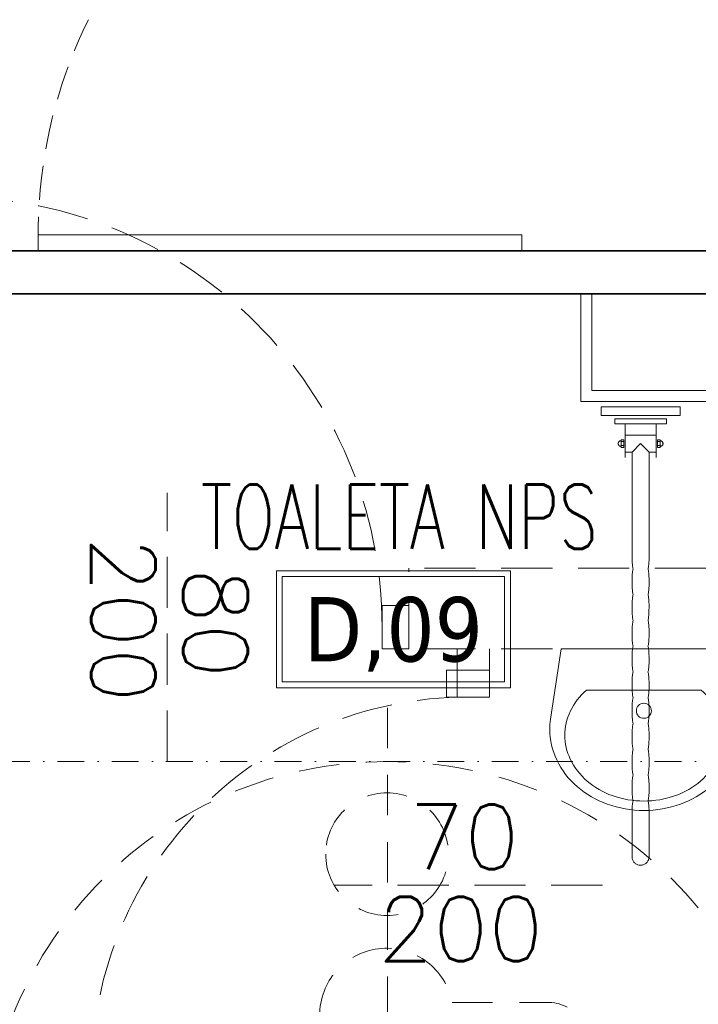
# Model space of a CAD drawing. Header units: millimetres. Extents: x 23192 to 177760, y -399809 to -79279.
# Tile 221 of 256: x 59126 to 59252, y -197951 to -197768. Entities that reach past the tile are written whole.
import ezdxf
from ezdxf.enums import TextEntityAlignment as Align

# ---------------------------------------------------------------- set-up
doc = ezdxf.new("R2010")
doc.units = ezdxf.units.MM
for name, pattern in [('216-500', [2.5, 1.5, -1]), ('HIDDEN', [9.525, 6.35, -3.175]), ('HIDDEN2', [4.7625, 3.175, -1.5875]), ('STRICHPUNKTX2', [2, 1, -0.5, 0, -0.5])]:
    doc.linetypes.add(name, pattern=pattern)
doc.layers.get('0').update_dxf_attribs({"lineweight": 0})
for name, color, linetype, lineweight in [('!! 0_Opis_pom', 9, 'Continuous', 13), ('!! 2  nowe sciany - remont', 2, 'Continuous', 35), ('!! 2 ZABUDOWA GK-MDF', 54, 'Continuous', 13), ('!! 2_Drzwi - nowe remont', 33, 'Continuous', 9), ('!! 2_wypos-sanitarne', 240, 'Continuous', 9), ('!! wymiary osi', 250, 'Continuous', 9)]:
    doc.layers.add(name, color=color, linetype=linetype, lineweight=lineweight)
doc.layers.add('!! 2_WYBURZENIA DO REMONTU', color=7, linetype='Continuous', lineweight=0, true_color=0x4d4d4d, plot=False)
doc.styles.add('ARCHETYP', font='romans.shx', dxfattribs={"height": 15})
doc.styles.add('ARIAL', font='tahoma.ttf')
doc.styles.add('TXT', font='simplex.shx')
doc.dimstyles.new('DIM50', dxfattribs={"dimscale": 5, "dimtxt": 2.5, "dimasz": 1.5, "dimexe": 0, "dimexo": 0, "dimgap": 0.5, "dimtad": 1, "dimdec": 4, "dimrnd": 0.5, "dimdsep": 46, "dimtxsty": 'TXT', "dimblk1": 'TICK1', "dimblk2": 'TICK1', "dimsah": 1, "dimcen": 0, "dimse1": 1, "dimse2": 1, "dimclrd": 1, "dimclre": 7, "dimclrt": 9, "dimadec": 0, "dimazin": 0, "dimtfac": 1, "dimtdec": 4, "dimtmove": 2, "dimatfit": 3, "dimldrblk": 'TICK1', "dimfxl": 1, "dimtolj": 1, "dimarcsym": 0})

# ---------------------------------------------------------------- blocks, each defined once
blk = doc.blocks.new('A$C578D6593')
for p, q in [((-26.36, 0), (-29.16, 18.76)), ((17.64, 0), (20.43, 18.76)), ((-19.63, 11), (10.9, 11)), ((-26.36, 0), (17.64, 0))]:
    blk.add_line(p, q)
blk.add_circle((-4.36, 16.5), 2)
for centre, radius, start, end in [((-4.36, 14), 29, 90, 109.6071), ((-4.36, 14), 29, 70.3929, 90), ((-5.67, 17.67), 25.11, 109.6071, 130.6955), ((-4.36, 15.5), 25, 90, 109.6071), ((-4.36, 15.5), 25, 70.3929, 90), ((-3.06, 17.67), 25.11, 49.3045, 70.3929), ((-7.68, 20), 22.03, 130.6955, 154.2825), ((-5.67, 19.17), 21.11, 109.6071, 130.6955), ((-3.06, 19.17), 21.11, 49.3045, 70.3929), ((-1.05, 20), 22.03, 25.7175, 49.3045), ((-7.68, 21.5), 18.03, 130.6955, 154.2825), ((-1.05, 21.5), 18.03, 25.7175, 49.3045), ((-10.79, 21.5), 18.58, 154.2825, 180), ((-10.79, 23), 14.58, 154.2825, 180), ((2.06, 23), 14.58, 0, 25.7175), ((2.06, 21.5), 18.58, 0, 25.7175), ((-10.79, 21.5), 18.58, 180, 188.4794), ((-10.79, 23), 14.58, 180, 205.7175), ((2.06, 23), 14.58, 334.2825, 0), ((2.06, 21.5), 18.58, 351.5206, 0), ((-7.68, 24.5), 18.03, 205.7175, 228.4823), ((-1.05, 24.5), 18.03, 311.5177, 334.2825)]:
    blk.add_arc(centre, radius, start, end)
blk = doc.blocks.new('5rtfgvb')
for p, q in [((131001.4, 14775.22), (131016.01, 14776.47)), ((131001.54, 14773.58), (131001.4, 14775.22)), ((131016.01, 14776.47), (131016.15, 14774.82)), ((131016.15, 14774.82), (131001.54, 14773.58)), ((131004.11, 14773.22), (131013.67, 14774.03)), ((131013.67, 14774.03), (131013.75, 14773.08)), ((131004.2, 14772.26), (131004.11, 14773.22)), ((131013.75, 14773.08), (131004.2, 14772.26)), ((131006.11, 14772.42), (131006.64, 14766.21)), ((131011.84, 14772.91), (131012.37, 14766.7)), ((131006.31, 14770.35), (131012.02, 14770.84)), ((131012.84, 14770.05), (131012.36, 14770.01)), ((131012.36, 14770.01), (131012.48, 14768.58)), ((131012.87, 14769.71), (131012.4, 14769.67)), ((131012.96, 14768.62), (131012.84, 14770.05)), ((131012.87, 14769.86), (131012.87, 14769.86)), ((131012.87, 14769.86), (131012.93, 14769.86)), ((131012.93, 14769.86), (131012.98, 14769.85)), ((131012.98, 14769.85), (131013.03, 14769.85)), ((131013.03, 14769.85), (131013.08, 14769.83)), ((131013.08, 14769.83), (131013.13, 14769.81)), ((131013.13, 14769.81), (131013.17, 14769.79)), ((131013.17, 14769.79), (131013.21, 14769.76)), ((131013.21, 14769.76), (131013.25, 14769.73)), ((131013.25, 14769.73), (131013.29, 14769.7)), ((131013.29, 14769.7), (131013.32, 14769.66)), ((131013.32, 14769.66), (131013.35, 14769.62)), ((131013.35, 14769.62), (131013.38, 14769.58)), ((131005.14, 14768.83), (131005.13, 14768.78)), ((131005.13, 14768.78), (131005.13, 14768.72)), ((131005.13, 14768.72), (131005.13, 14768.67)), ((131005.13, 14768.67), (131005.14, 14768.62)), ((131005.15, 14768.88), (131005.14, 14768.83)), ((131005.14, 14768.62), (131005.15, 14768.57)), ((131005.17, 14768.92), (131005.15, 14768.88)), ((131005.15, 14768.57), (131005.17, 14768.52)), ((131005.2, 14768.97), (131005.17, 14768.92)), ((131005.17, 14768.52), (131005.19, 14768.47)), ((131005.19, 14768.47), (131005.22, 14768.43)), ((131005.22, 14769.01), (131005.2, 14768.97)), ((131005.25, 14769.05), (131005.22, 14769.01)), ((131005.22, 14768.43), (131005.25, 14768.39)), ((131005.29, 14769.09), (131005.25, 14769.05)), ((131005.25, 14768.39), (131005.28, 14768.35)), ((131005.28, 14768.35), (131005.32, 14768.32)), ((131005.32, 14769.12), (131005.29, 14769.09)), ((131005.36, 14769.15), (131005.32, 14769.12)), ((131005.32, 14768.32), (131005.35, 14768.29)), ((131005.35, 14768.29), (131005.4, 14768.26)), ((131005.41, 14769.18), (131005.36, 14769.15)), ((131005.4, 14768.26), (131005.44, 14768.24)), ((131005.45, 14769.2), (131005.41, 14769.18)), ((131005.44, 14768.24), (131005.49, 14768.22)), ((131005.5, 14769.22), (131005.45, 14769.2)), ((131005.49, 14768.22), (131005.54, 14768.21)), ((131005.55, 14769.23), (131005.5, 14769.22)), ((131005.54, 14768.21), (131005.59, 14768.2)), ((131005.61, 14769.24), (131005.55, 14769.23)), ((131005.59, 14768.2), (131005.64, 14768.19)), ((131006.09, 14769.47), (131005.61, 14769.43)), ((131005.61, 14769.43), (131005.73, 14768)), ((131005.61, 14769.24), (131005.61, 14769.24)), ((131005.64, 14769.09), (131006.1, 14769.13)), ((131005.7, 14768.34), (131006.17, 14768.38)), ((131005.73, 14768), (131006.21, 14768.04)), ((131006.21, 14768.04), (131006.09, 14769.47)), ((131009.29, 14769.02), (131007.84, 14767.3)), ((131010.99, 14767.55), (131009.29, 14769.02)), ((131012.93, 14768.96), (131012.46, 14768.92)), ((131012.48, 14768.58), (131012.96, 14768.62)), ((131013.07, 14768.84), (131013.02, 14768.82)), ((131013.11, 14768.85), (131013.07, 14768.84)), ((131013.16, 14768.87), (131013.11, 14768.85)), ((131013.2, 14768.9), (131013.16, 14768.87)), ((131013.25, 14768.93), (131013.2, 14768.9)), ((131013.28, 14768.96), (131013.25, 14768.93)), ((131013.32, 14769), (131013.28, 14768.96)), ((131013.35, 14769.04), (131013.32, 14769)), ((131013.37, 14769.08), (131013.35, 14769.04)), ((131013.4, 14769.13), (131013.37, 14769.08)), ((131013.38, 14769.58), (131013.4, 14769.53)), ((131013.4, 14769.53), (131013.42, 14769.48)), ((131013.41, 14769.17), (131013.4, 14769.13)), ((131013.43, 14769.22), (131013.41, 14769.17)), ((131013.42, 14769.48), (131013.43, 14769.43)), ((131013.43, 14769.43), (131013.44, 14769.38)), ((131013.44, 14769.27), (131013.43, 14769.22)), ((131013.44, 14769.38), (131013.44, 14769.33)), ((131013.44, 14769.33), (131013.44, 14769.27)), ((131006.58, 14767.2), (131007.83, 14767.31)), ((131007.83, 14767.3), (131009.5, 14747.85)), ((131012.66, 14748.01), (131010.99, 14767.55)), ((131011.01, 14767.58), (131012.29, 14767.69)), ((131009.49, 14748.05), (131009.49, 14748.05)), ((131009.49, 14748.05), (131009.5, 14747.9)), ((131009.5, 14747.9), (131009.51, 14747.75)), ((131009.51, 14747.75), (131009.53, 14747.6)), ((131009.53, 14747.6), (131009.54, 14747.45)), ((131012.63, 14748.32), (131012.63, 14748.32)), ((131012.63, 14748.32), (131012.64, 14748.17)), ((131012.64, 14748.17), (131012.66, 14748.02)), ((131012.66, 14748.02), (131012.67, 14747.87)), ((131012.67, 14747.87), (131012.68, 14747.72)), ((131012.68, 14747.72), (131012.69, 14747.57)), ((131009.54, 14747.45), (131009.56, 14747.31)), ((131009.56, 14747.31), (131009.57, 14747.16)), ((131009.57, 14747.16), (131009.59, 14747.01)), ((131009.59, 14747.01), (131009.61, 14746.86)), ((131009.61, 14746.86), (131009.63, 14746.71)), ((131009.63, 14746.71), (131009.66, 14746.57)), ((131009.66, 14746.57), (131009.69, 14746.42)), ((131009.69, 14746.42), (131009.72, 14746.27)), ((131009.72, 14746.27), (131009.75, 14746.12)), ((131009.75, 14746.12), (131009.79, 14745.98)), ((131009.79, 14745.98), (131009.83, 14745.83)), ((131009.83, 14745.83), (131009.88, 14745.69)), ((131012.66, 14746.07), (131012.64, 14745.92)), ((131012.64, 14745.92), (131012.69, 14745.77)), ((131012.68, 14746.22), (131012.66, 14746.07)), ((131012.69, 14746.38), (131012.68, 14746.22)), ((131012.69, 14747.57), (131012.7, 14747.42)), ((131012.7, 14746.53), (131012.69, 14746.38)), ((131012.69, 14745.77), (131012.73, 14745.63)), ((131012.7, 14747.42), (131012.7, 14747.28)), ((131012.7, 14747.28), (131012.71, 14747.13)), ((131012.71, 14746.68), (131012.7, 14746.53)), ((131012.71, 14747.13), (131012.71, 14746.98)), ((131012.71, 14746.98), (131012.71, 14746.83)), ((131012.71, 14746.83), (131012.71, 14746.68)), ((131009.82, 14745.08), (131009.81, 14744.92)), ((131009.81, 14744.92), (131009.81, 14744.77)), ((131009.81, 14744.77), (131009.81, 14744.62)), ((131009.81, 14744.62), (131009.81, 14744.47)), ((131009.81, 14744.47), (131009.82, 14744.32)), ((131009.83, 14745.23), (131009.82, 14745.08)), ((131009.82, 14744.32), (131009.83, 14744.17)), ((131009.84, 14745.38), (131009.83, 14745.23)), ((131009.83, 14744.17), (131009.84, 14744.02)), ((131009.86, 14745.53), (131009.84, 14745.38)), ((131009.84, 14744.02), (131009.85, 14743.87)), ((131009.88, 14745.69), (131009.86, 14745.53)), ((131012.73, 14745.63), (131012.77, 14745.48)), ((131012.77, 14745.48), (131012.81, 14745.33)), ((131012.81, 14745.33), (131012.84, 14745.18)), ((131012.84, 14745.18), (131012.87, 14745.03)), ((131012.87, 14745.03), (131012.89, 14744.88)), ((131012.89, 14744.88), (131012.91, 14744.73)), ((131012.91, 14744.73), (131012.93, 14744.58)), ((131012.93, 14744.58), (131012.95, 14744.43)), ((131012.95, 14744.43), (131012.97, 14744.28)), ((131012.97, 14744.28), (131012.99, 14744.13)), ((131012.99, 14744.13), (131013, 14743.98)), ((131013, 14743.98), (131013.01, 14743.83)), ((131009.85, 14743.87), (131009.86, 14743.72)), ((131009.86, 14743.72), (131009.87, 14743.57)), ((131009.87, 14743.57), (131009.88, 14743.42)), ((131009.88, 14743.42), (131009.89, 14743.27)), ((131009.89, 14743.27), (131009.91, 14743.12)), ((131009.91, 14743.12), (131009.92, 14742.98)), ((131009.92, 14742.98), (131009.93, 14742.83)), ((131009.93, 14742.83), (131009.95, 14742.68)), ((131009.95, 14742.68), (131009.96, 14742.53)), ((131009.96, 14742.53), (131009.98, 14742.38)), ((131009.98, 14742.38), (131010, 14742.23)), ((131010, 14742.23), (131010.02, 14742.08)), ((131013.01, 14743.83), (131013.03, 14743.68)), ((131013.03, 14743.68), (131013.04, 14743.53)), ((131013.04, 14743.53), (131013.05, 14743.38)), ((131013.05, 14743.38), (131013.07, 14743.23)), ((131013.07, 14743.23), (131013.08, 14743.08)), ((131013.08, 14743.08), (131013.09, 14742.93)), ((131013.09, 14742.93), (131013.1, 14742.78)), ((131013.1, 14742.78), (131013.11, 14742.64)), ((131013.11, 14742.64), (131013.11, 14742.49)), ((131013.11, 14742.49), (131013.12, 14742.34)), ((131013.12, 14742.34), (131013.12, 14742.19)), ((131013.12, 14742.19), (131013.12, 14742.04)), ((131010.02, 14742.08), (131010.04, 14741.94)), ((131010.04, 14741.94), (131010.07, 14741.79)), ((131010.07, 14741.79), (131010.1, 14741.64)), ((131010.1, 14741.64), (131010.13, 14741.49)), ((131010.13, 14741.49), (131010.16, 14741.35)), ((131010.16, 14741.35), (131010.2, 14741.2)), ((131010.2, 14741.2), (131010.24, 14741.06)), ((131010.23, 14740.29), (131010.22, 14740.14)), ((131010.24, 14740.44), (131010.23, 14740.29)), ((131010.24, 14741.06), (131010.29, 14740.91)), ((131010.25, 14740.6), (131010.24, 14740.44)), ((131010.27, 14740.75), (131010.25, 14740.6)), ((131010.29, 14740.91), (131010.27, 14740.75)), ((131013.07, 14741.29), (131013.05, 14741.14)), ((131013.05, 14741.14), (131013.1, 14740.99)), ((131013.09, 14741.44), (131013.07, 14741.29)), ((131013.1, 14741.59), (131013.09, 14741.44)), ((131013.11, 14741.74), (131013.1, 14741.59)), ((131013.1, 14740.99), (131013.14, 14740.84)), ((131013.12, 14741.89), (131013.11, 14741.74)), ((131013.12, 14742.04), (131013.12, 14741.89)), ((131013.14, 14740.84), (131013.18, 14740.69)), ((131013.18, 14740.69), (131013.21, 14740.55)), ((131013.21, 14740.55), (131013.25, 14740.4)), ((131013.25, 14740.4), (131013.27, 14740.25)), ((131010.22, 14740.14), (131010.22, 14739.99)), ((131010.22, 14739.99), (131010.22, 14739.84)), ((131010.22, 14739.84), (131010.22, 14739.69)), ((131010.22, 14739.69), (131010.23, 14739.54)), ((131010.23, 14739.54), (131010.24, 14739.4)), ((131010.24, 14739.4), (131010.24, 14739.25)), ((131010.24, 14739.25), (131010.25, 14739.1)), ((131010.25, 14739.1), (131010.27, 14738.95)), ((131010.27, 14738.95), (131010.28, 14738.81)), ((131010.28, 14738.81), (131010.29, 14738.66)), ((131010.29, 14738.66), (131010.3, 14738.51)), ((131010.3, 14738.51), (131010.31, 14738.36)), ((131013.27, 14740.25), (131013.3, 14740.1)), ((131013.3, 14740.1), (131013.32, 14739.95)), ((131013.32, 14739.95), (131013.34, 14739.8)), ((131013.34, 14739.8), (131013.36, 14739.65)), ((131013.36, 14739.65), (131013.38, 14739.5)), ((131013.38, 14739.5), (131013.39, 14739.35)), ((131013.39, 14739.35), (131013.41, 14739.2)), ((131013.41, 14739.2), (131013.42, 14739.05)), ((131013.42, 14739.05), (131013.44, 14738.9)), ((131013.44, 14738.9), (131013.45, 14738.75)), ((131013.45, 14738.75), (131013.45, 14738.6)), ((131013.45, 14738.6), (131013.46, 14738.46)), ((131013.46, 14738.46), (131013.46, 14738.31)), ((131010.31, 14738.36), (131010.33, 14738.21)), ((131010.33, 14738.21), (131010.34, 14738.06)), ((131010.34, 14738.06), (131010.36, 14737.91)), ((131010.36, 14737.91), (131010.37, 14737.76)), ((131010.37, 14737.76), (131010.39, 14737.61)), ((131010.39, 14737.61), (131010.41, 14737.46)), ((131010.41, 14737.46), (131010.43, 14737.31)), ((131010.43, 14737.31), (131010.45, 14737.16)), ((131010.45, 14737.16), (131010.48, 14737.01)), ((131010.48, 14737.01), (131010.5, 14736.86)), ((131010.5, 14736.86), (131010.54, 14736.71)), ((131010.54, 14736.71), (131010.57, 14736.56)), ((131013.46, 14738.31), (131013.47, 14738.16)), ((131013.47, 14738.16), (131013.48, 14738.01)), ((131013.48, 14738.01), (131013.49, 14737.86)), ((131013.5, 14736.68), (131013.48, 14736.53)), ((131013.49, 14737.86), (131013.49, 14737.72)), ((131013.49, 14737.72), (131013.5, 14737.57)), ((131013.5, 14737.57), (131013.51, 14737.42)), ((131013.51, 14736.82), (131013.5, 14736.68)), ((131013.51, 14737.42), (131013.51, 14737.27)), ((131013.51, 14737.27), (131013.51, 14737.12)), ((131013.51, 14737.12), (131013.51, 14736.97)), ((131013.51, 14736.97), (131013.51, 14736.82)), ((131010.57, 14736.56), (131010.61, 14736.42)), ((131010.61, 14736.42), (131010.65, 14736.27)), ((131010.64, 14735.54), (131010.63, 14735.39)), ((131010.63, 14735.39), (131010.63, 14735.24)), ((131010.63, 14735.24), (131010.63, 14735.08)), ((131010.63, 14735.08), (131010.63, 14734.93)), ((131010.63, 14734.93), (131010.64, 14734.78)), ((131010.65, 14735.69), (131010.64, 14735.54)), ((131010.64, 14734.78), (131010.64, 14734.63)), ((131010.65, 14736.27), (131010.7, 14736.12)), ((131010.66, 14735.83), (131010.65, 14735.69)), ((131010.68, 14735.98), (131010.66, 14735.83)), ((131010.7, 14736.12), (131010.68, 14735.98)), ((131013.48, 14736.53), (131013.46, 14736.38)), ((131013.46, 14736.38), (131013.51, 14736.23)), ((131013.51, 14736.23), (131013.55, 14736.08)), ((131013.55, 14736.08), (131013.59, 14735.93)), ((131013.59, 14735.93), (131013.62, 14735.78)), ((131013.62, 14735.78), (131013.65, 14735.64)), ((131013.65, 14735.64), (131013.68, 14735.49)), ((131013.68, 14735.49), (131013.71, 14735.34)), ((131013.71, 14735.34), (131013.73, 14735.19)), ((131013.73, 14735.19), (131013.75, 14735.04)), ((131013.75, 14735.04), (131013.77, 14734.89)), ((131013.77, 14734.89), (131013.79, 14734.74)), ((131010.64, 14734.63), (131010.65, 14734.48)), ((131010.65, 14734.48), (131010.66, 14734.32)), ((131010.66, 14734.32), (131010.67, 14734.17)), ((131010.67, 14734.17), (131010.69, 14734.02)), ((131010.69, 14734.02), (131010.7, 14733.87)), ((131010.7, 14733.87), (131010.71, 14733.72)), ((131010.71, 14733.72), (131010.72, 14733.57)), ((131010.72, 14733.57), (131010.74, 14733.43)), ((131010.74, 14733.43), (131010.75, 14733.28)), ((131010.75, 14733.28), (131010.76, 14733.13)), ((131010.76, 14733.13), (131010.78, 14732.98)), ((131010.78, 14732.98), (131010.8, 14732.83)), ((131013.79, 14734.74), (131013.8, 14734.59)), ((131013.8, 14734.59), (131013.82, 14734.44)), ((131013.82, 14734.44), (131013.83, 14734.29)), ((131013.83, 14734.29), (131013.84, 14734.14)), ((131013.84, 14734.14), (131013.86, 14733.99)), ((131013.86, 14733.99), (131013.87, 14733.84)), ((131013.87, 14733.84), (131013.88, 14733.69)), ((131013.88, 14733.69), (131013.89, 14733.54)), ((131013.89, 14733.54), (131013.9, 14733.39)), ((131013.9, 14733.39), (131013.91, 14733.24)), ((131013.91, 14733.24), (131013.92, 14733.09)), ((131013.92, 14733.09), (131013.93, 14732.94)), ((131010.8, 14732.83), (131010.81, 14732.69)), ((131010.81, 14732.69), (131010.83, 14732.54)), ((131010.83, 14732.54), (131010.86, 14732.39)), ((131010.86, 14732.39), (131010.88, 14732.24)), ((131010.88, 14732.24), (131010.91, 14732.09)), ((131010.91, 14732.09), (131010.94, 14731.95)), ((131010.94, 14731.95), (131010.97, 14731.8)), ((131010.97, 14731.8), (131011.01, 14731.66)), ((131011.01, 14731.66), (131011.05, 14731.51)), ((131011.05, 14731.51), (131011.1, 14731.37)), ((131011.08, 14731.22), (131011.06, 14731.06)), ((131011.1, 14731.37), (131011.08, 14731.22)), ((131013.88, 14731.74), (131013.86, 14731.59)), ((131013.86, 14731.59), (131013.91, 14731.45)), ((131013.9, 14731.88), (131013.88, 14731.74)), ((131013.92, 14732.03), (131013.9, 14731.88)), ((131013.91, 14731.45), (131013.95, 14731.3)), ((131013.93, 14732.18), (131013.92, 14732.03)), ((131013.93, 14732.94), (131013.93, 14732.78)), ((131013.93, 14732.78), (131013.94, 14732.63)), ((131013.94, 14732.48), (131013.93, 14732.33)), ((131013.93, 14732.33), (131013.93, 14732.18)), ((131013.94, 14732.63), (131013.94, 14732.48)), ((131013.95, 14731.3), (131013.99, 14731.15)), ((131013.99, 14731.15), (131014.03, 14731)), ((131011.04, 14730.76), (131011.03, 14730.61)), ((131011.03, 14730.61), (131011.03, 14730.46)), ((131011.03, 14730.46), (131011.03, 14730.31)), ((131011.03, 14730.31), (131011.03, 14730.16)), ((131011.03, 14730.16), (131011.04, 14730)), ((131011.05, 14730.91), (131011.04, 14730.76)), ((131011.04, 14730), (131011.05, 14729.85)), ((131011.06, 14731.06), (131011.05, 14730.91)), ((131011.05, 14729.85), (131011.05, 14729.7)), ((131011.05, 14729.7), (131011.06, 14729.55)), ((131011.06, 14729.55), (131011.08, 14729.4)), ((131011.08, 14729.4), (131011.09, 14729.25)), ((131014.03, 14731), (131014.06, 14730.85)), ((131014.06, 14730.85), (131014.09, 14730.71)), ((131014.09, 14730.71), (131014.11, 14730.56)), ((131014.11, 14730.56), (131014.13, 14730.41)), ((131014.13, 14730.41), (131014.15, 14730.26)), ((131014.15, 14730.26), (131014.17, 14730.11)), ((131014.17, 14730.11), (131014.19, 14729.96)), ((131014.19, 14729.96), (131014.2, 14729.81)), ((131014.2, 14729.81), (131014.22, 14729.66)), ((131014.22, 14729.66), (131014.23, 14729.51)), ((131014.23, 14729.51), (131014.25, 14729.36)), ((131014.25, 14729.36), (131014.26, 14729.21)), ((131011.09, 14729.25), (131011.1, 14729.1)), ((131011.1, 14729.1), (131011.11, 14728.95)), ((131011.11, 14728.95), (131011.13, 14728.8)), ((131011.13, 14728.8), (131011.14, 14728.65)), ((131011.14, 14728.65), (131011.15, 14728.5)), ((131011.15, 14728.5), (131011.17, 14728.36)), ((131011.17, 14728.36), (131011.18, 14728.21)), ((131011.18, 14728.21), (131011.2, 14728.06)), ((131011.2, 14728.06), (131011.22, 14727.91)), ((131011.22, 14727.91), (131011.24, 14727.76)), ((131011.24, 14727.76), (131011.26, 14727.61)), ((131011.26, 14727.61), (131011.29, 14727.46)), ((131011.29, 14727.46), (131011.32, 14727.31)), ((131014.26, 14729.21), (131014.27, 14729.06)), ((131014.27, 14729.06), (131014.28, 14728.91)), ((131014.28, 14728.91), (131014.3, 14728.76)), ((131014.3, 14728.76), (131014.31, 14728.61)), ((131014.31, 14728.61), (131014.32, 14728.47)), ((131014.32, 14728.47), (131014.33, 14728.32)), ((131014.33, 14728.32), (131014.33, 14728.17)), ((131014.33, 14728.17), (131014.34, 14728.02)), ((131014.34, 14727.57), (131014.33, 14727.41)), ((131014.34, 14728.02), (131014.34, 14727.87)), ((131014.34, 14727.87), (131014.34, 14727.72)), ((131014.34, 14727.72), (131014.34, 14727.57)), ((131011.32, 14727.31), (131011.35, 14727.17)), ((131011.35, 14727.17), (131011.38, 14727.02)), ((131011.38, 14727.02), (131011.42, 14726.87)), ((131011.42, 14726.87), (131011.46, 14726.73)), ((131011.45, 14725.97), (131011.44, 14725.82)), ((131011.44, 14725.82), (131011.44, 14725.67)), ((131011.44, 14725.67), (131011.44, 14725.52)), ((131011.46, 14726.12), (131011.45, 14725.97)), ((131011.46, 14726.73), (131011.51, 14726.58)), ((131011.47, 14726.27), (131011.46, 14726.12)), ((131011.49, 14726.43), (131011.47, 14726.27)), ((131011.51, 14726.58), (131011.49, 14726.43)), ((131014.29, 14726.96), (131014.27, 14726.81)), ((131014.27, 14726.81), (131014.32, 14726.66)), ((131014.31, 14727.11), (131014.29, 14726.96)), ((131014.32, 14727.26), (131014.31, 14727.11)), ((131014.33, 14727.41), (131014.32, 14727.26)), ((131014.32, 14726.66), (131014.36, 14726.51)), ((131014.36, 14726.51), (131014.4, 14726.37)), ((131014.4, 14726.37), (131014.44, 14726.22)), ((131014.44, 14726.22), (131014.47, 14726.07)), ((131014.47, 14726.07), (131014.5, 14725.92)), ((131014.5, 14725.92), (131014.52, 14725.78)), ((131014.52, 14725.78), (131014.54, 14725.63)), ((131014.54, 14725.63), (131014.56, 14725.48)), ((131011.44, 14725.52), (131011.44, 14725.37)), ((131011.44, 14725.37), (131011.45, 14725.23)), ((131011.45, 14725.23), (131011.45, 14725.08)), ((131011.45, 14725.08), (131011.46, 14724.93)), ((131011.46, 14724.93), (131011.47, 14724.78)), ((131011.47, 14724.78), (131011.48, 14724.63)), ((131011.48, 14724.63), (131011.5, 14724.49)), ((131011.5, 14724.49), (131011.51, 14724.34)), ((131011.51, 14724.34), (131011.52, 14724.19)), ((131011.52, 14724.19), (131011.53, 14724.04)), ((131011.53, 14724.04), (131011.55, 14723.89)), ((131011.55, 14723.89), (131011.56, 14723.74)), ((131014.56, 14725.48), (131014.58, 14725.33)), ((131014.58, 14725.33), (131014.6, 14725.18)), ((131014.6, 14725.18), (131014.61, 14725.03)), ((131014.61, 14725.03), (131014.63, 14724.88)), ((131014.63, 14724.88), (131014.64, 14724.73)), ((131014.64, 14724.73), (131014.65, 14724.59)), ((131014.65, 14724.59), (131014.67, 14724.44)), ((131014.67, 14724.44), (131014.68, 14724.29)), ((131014.68, 14724.29), (131014.69, 14724.14)), ((131014.69, 14724.14), (131014.7, 14723.99)), ((131014.7, 14723.99), (131014.72, 14723.84)), ((131014.72, 14723.84), (131014.73, 14723.69)), ((131011.56, 14723.74), (131011.57, 14723.59)), ((131011.57, 14723.59), (131011.59, 14723.44)), ((131011.59, 14723.44), (131011.61, 14723.28)), ((131011.61, 14723.28), (131011.63, 14723.13)), ((131011.63, 14723.13), (131011.65, 14722.98)), ((131011.65, 14722.98), (131011.67, 14722.83)), ((131011.67, 14722.83), (131011.7, 14722.68)), ((131011.7, 14722.68), (131011.72, 14722.53)), ((131011.72, 14722.53), (131011.76, 14722.38)), ((131011.76, 14722.38), (131011.79, 14722.23)), ((131011.79, 14722.23), (131011.83, 14722.08)), ((131011.83, 14722.08), (131011.87, 14721.94)), ((131014.7, 14722.18), (131014.68, 14722.02)), ((131014.68, 14722.02), (131014.73, 14721.88)), ((131014.72, 14722.33), (131014.7, 14722.18)), ((131014.73, 14722.48), (131014.72, 14722.33)), ((131014.73, 14723.69), (131014.74, 14723.54)), ((131014.74, 14722.63), (131014.73, 14722.48)), ((131014.74, 14723.54), (131014.74, 14723.39)), ((131014.74, 14723.39), (131014.75, 14723.24)), ((131014.75, 14722.78), (131014.74, 14722.63)), ((131014.75, 14723.24), (131014.75, 14723.09)), ((131014.75, 14723.09), (131014.75, 14722.93)), ((131014.75, 14722.93), (131014.75, 14722.78)), ((131011.86, 14721.18), (131011.85, 14721.04)), ((131011.85, 14721.04), (131011.85, 14720.89)), ((131011.85, 14720.89), (131011.85, 14720.74)), ((131011.85, 14720.74), (131011.85, 14720.59)), ((131011.85, 14720.59), (131011.86, 14720.44)), ((131011.87, 14721.34), (131011.86, 14721.18)), ((131011.86, 14720.44), (131011.86, 14720.29)), ((131011.86, 14720.29), (131011.87, 14720.14)), ((131011.87, 14721.94), (131011.92, 14721.79)), ((131011.88, 14721.49), (131011.87, 14721.34)), ((131011.87, 14720.14), (131011.88, 14719.99)), ((131011.9, 14721.64), (131011.88, 14721.49)), ((131011.92, 14721.79), (131011.9, 14721.64)), ((131014.73, 14721.88), (131014.77, 14721.73)), ((131014.77, 14721.73), (131014.81, 14721.58)), ((131014.81, 14721.58), (131014.84, 14721.44)), ((131014.84, 14721.44), (131014.88, 14721.29)), ((131014.88, 14721.29), (131014.9, 14721.14)), ((131014.9, 14721.14), (131014.93, 14720.99)), ((131014.93, 14720.99), (131014.95, 14720.84)), ((131014.95, 14720.84), (131014.97, 14720.7)), ((131014.97, 14720.7), (131014.99, 14720.55)), ((131014.99, 14720.55), (131015.01, 14720.4)), ((131015.01, 14720.4), (131015.02, 14720.25)), ((131015.02, 14720.25), (131015.04, 14720.1)), ((131011.88, 14719.99), (131011.89, 14719.84)), ((131011.89, 14719.84), (131011.91, 14719.69)), ((131011.91, 14719.69), (131011.92, 14719.55)), ((131011.92, 14719.55), (131011.93, 14719.4)), ((131011.93, 14719.4), (131011.94, 14719.25)), ((131011.94, 14719.25), (131011.96, 14719.1)), ((131011.96, 14719.1), (131011.97, 14718.95)), ((131011.97, 14718.95), (131011.98, 14718.8)), ((131011.98, 14718.8), (131012, 14718.65)), ((131012, 14718.65), (131012.02, 14718.5)), ((131012.02, 14718.5), (131012.04, 14718.35)), ((131012.04, 14718.35), (131012.06, 14718.2)), ((131015.04, 14720.1), (131015.05, 14719.95)), ((131015.05, 14719.95), (131015.06, 14719.8)), ((131015.06, 14719.8), (131015.08, 14719.65)), ((131015.08, 14719.65), (131015.09, 14719.5)), ((131015.09, 14719.5), (131015.1, 14719.35)), ((131015.1, 14719.35), (131015.11, 14719.2)), ((131015.11, 14719.2), (131015.12, 14719.06)), ((131015.12, 14719.06), (131015.14, 14718.91)), ((131015.14, 14718.91), (131015.14, 14718.76)), ((131015.14, 14718.76), (131015.15, 14718.61)), ((131015.15, 14718.61), (131015.16, 14718.46)), ((131015.16, 14718.46), (131015.16, 14718.31)), ((131015.16, 14718.31), (131015.16, 14718.16)), ((131012.06, 14718.2), (131012.08, 14718.05)), ((131012.08, 14718.05), (131012.11, 14717.9)), ((131012.11, 14717.9), (131012.13, 14717.75)), ((131012.13, 14717.75), (131012.16, 14717.6)), ((131012.16, 14717.6), (131012.2, 14717.46)), ((131012.2, 14717.46), (131012.24, 14717.31)), ((131012.24, 14717.31), (131012.28, 14717.16)), ((131012.28, 14716.56), (131012.27, 14716.41)), ((131012.28, 14717.16), (131012.33, 14717.01)), ((131012.29, 14716.71), (131012.28, 14716.56)), ((131012.31, 14716.86), (131012.29, 14716.71)), ((131012.33, 14717.01), (131012.31, 14716.86)), ((131015.11, 14717.41), (131015.09, 14717.25)), ((131015.09, 14717.25), (131015.14, 14717.11)), ((131015.13, 14717.56), (131015.11, 14717.41)), ((131015.14, 14717.71), (131015.13, 14717.56)), ((131015.15, 14717.86), (131015.14, 14717.71)), ((131015.14, 14717.11), (131015.18, 14716.96)), ((131015.16, 14718.01), (131015.15, 14717.86)), ((131015.16, 14718.16), (131015.16, 14718.01)), ((131015.18, 14716.96), (131015.22, 14716.82)), ((131015.22, 14716.82), (131015.25, 14716.67)), ((131015.25, 14716.67), (131015.28, 14716.53)), ((131015.28, 14716.53), (131015.31, 14716.38)), ((131012.27, 14716.41), (131012.26, 14716.26)), ((131012.26, 14716.26), (131012.26, 14716.11)), ((131012.26, 14716.11), (131012.26, 14715.96)), ((131012.26, 14715.96), (131012.26, 14715.81)), ((131012.26, 14715.81), (131012.27, 14715.66)), ((131012.27, 14715.66), (131012.27, 14715.51)), ((131012.27, 14715.51), (131012.28, 14715.36)), ((131012.28, 14715.36), (131012.29, 14715.21)), ((131012.29, 14715.21), (131012.3, 14715.06)), ((131012.3, 14715.06), (131012.31, 14714.91)), ((131012.31, 14714.91), (131012.33, 14714.76)), ((131012.33, 14714.76), (131012.34, 14714.61)), ((131015.31, 14716.38), (131015.34, 14716.23)), ((131015.34, 14716.23), (131015.36, 14716.08)), ((131015.36, 14716.08), (131015.38, 14715.93)), ((131015.38, 14715.93), (131015.4, 14715.78)), ((131015.4, 14715.78), (131015.42, 14715.63)), ((131015.42, 14715.63), (131015.43, 14715.48)), ((131015.43, 14715.48), (131015.45, 14715.33)), ((131015.45, 14715.33), (131015.46, 14715.18)), ((131015.46, 14715.18), (131015.47, 14715.03)), ((131015.47, 14715.03), (131015.48, 14714.88)), ((131015.48, 14714.88), (131015.5, 14714.73)), ((131015.5, 14714.73), (131015.51, 14714.59)), ((131012.34, 14714.61), (131012.35, 14714.46)), ((131012.35, 14714.46), (131012.37, 14714.32)), ((131012.37, 14714.32), (131012.38, 14714.17)), ((131012.38, 14714.17), (131012.39, 14714.02)), ((131012.39, 14714.02), (131012.41, 14713.87)), ((131012.41, 14713.87), (131012.43, 14713.72)), ((131012.43, 14713.72), (131012.44, 14713.57)), ((131012.44, 14713.57), (131012.46, 14713.42)), ((131012.46, 14713.42), (131012.49, 14713.28)), ((131012.49, 14713.28), (131012.51, 14713.13)), ((131012.51, 14713.13), (131012.54, 14712.98)), ((131012.54, 14712.98), (131012.57, 14712.83)), ((131012.57, 14712.83), (131012.61, 14712.69)), ((131015.51, 14714.59), (131015.52, 14714.44)), ((131015.52, 14714.44), (131015.53, 14714.29)), ((131015.53, 14714.29), (131015.54, 14714.14)), ((131015.54, 14714.14), (131015.55, 14713.99)), ((131015.55, 14712.94), (131015.54, 14712.79)), ((131015.55, 14713.99), (131015.56, 14713.84)), ((131015.56, 14713.1), (131015.55, 14712.94)), ((131015.56, 14713.84), (131015.56, 14713.69)), ((131015.56, 14713.69), (131015.57, 14713.54)), ((131015.57, 14713.39), (131015.56, 14713.25)), ((131015.56, 14713.25), (131015.56, 14713.1)), ((131015.57, 14713.54), (131015.57, 14713.39)), ((131012.61, 14712.69), (131012.65, 14712.54)), ((131012.65, 14712.54), (131012.69, 14712.4)), ((131012.68, 14711.79), (131012.67, 14711.64)), ((131012.67, 14711.64), (131012.67, 14711.49)), ((131012.67, 14711.49), (131012.67, 14711.34)), ((131012.67, 14711.34), (131012.67, 14711.19)), ((131012.67, 14711.19), (131012.67, 14711.04)), ((131012.67, 14711.04), (131012.67, 14710.89)), ((131012.7, 14711.95), (131012.68, 14711.79)), ((131012.69, 14712.4), (131012.73, 14712.25)), ((131012.71, 14712.1), (131012.7, 14711.95)), ((131012.73, 14712.25), (131012.71, 14712.1)), ((131015.52, 14712.64), (131015.5, 14712.49)), ((131015.5, 14712.49), (131015.54, 14712.35)), ((131015.54, 14712.79), (131015.52, 14712.64)), ((131015.54, 14712.35), (131015.59, 14712.2)), ((131015.59, 14712.2), (131015.62, 14712.05)), ((131015.62, 14712.05), (131015.66, 14711.9)), ((131015.66, 14711.9), (131015.69, 14711.75)), ((131015.69, 14711.75), (131015.72, 14711.61)), ((131015.72, 14711.61), (131015.74, 14711.46)), ((131015.74, 14711.46), (131015.77, 14711.31)), ((131015.77, 14711.31), (131015.79, 14711.16)), ((131015.79, 14711.16), (131015.81, 14711.01)), ((131015.81, 14711.01), (131015.82, 14710.86)), ((131012.67, 14710.89), (131012.68, 14710.74)), ((131012.68, 14710.74), (131012.69, 14710.59)), ((131012.69, 14710.59), (131012.7, 14710.44)), ((131012.7, 14710.44), (131012.71, 14710.29)), ((131012.71, 14710.29), (131012.72, 14710.14)), ((131012.72, 14710.14), (131012.74, 14709.99)), ((131012.74, 14709.99), (131012.75, 14709.84)), ((131012.75, 14709.84), (131012.76, 14709.69)), ((131012.76, 14709.69), (131012.77, 14709.55)), ((131012.77, 14709.55), (131012.79, 14709.4)), ((131012.79, 14709.4), (131012.8, 14709.25)), ((131012.8, 14709.25), (131012.82, 14709.1)), ((131015.82, 14710.86), (131015.84, 14710.71)), ((131015.84, 14710.71), (131015.85, 14710.56)), ((131015.85, 14710.56), (131015.87, 14710.41)), ((131015.87, 14710.41), (131015.88, 14710.26)), ((131015.88, 14710.26), (131015.89, 14710.11)), ((131015.89, 14710.11), (131015.91, 14709.96)), ((131015.91, 14709.96), (131015.92, 14709.81)), ((131015.92, 14709.81), (131015.93, 14709.66)), ((131015.93, 14709.66), (131015.94, 14709.51)), ((131015.94, 14709.51), (131015.95, 14709.36)), ((131015.95, 14709.36), (131015.96, 14709.21)), ((131015.96, 14709.21), (131015.97, 14709.06)), ((131012.82, 14709.1), (131012.83, 14708.95)), ((131012.83, 14708.95), (131012.85, 14708.8)), ((131012.85, 14708.8), (131012.87, 14708.65)), ((131012.87, 14708.65), (131012.9, 14708.5)), ((131012.9, 14708.5), (131012.92, 14708.36)), ((131012.92, 14708.36), (131012.95, 14708.21)), ((131012.95, 14708.21), (131012.98, 14708.06)), ((131012.98, 14708.06), (131013.02, 14707.91)), ((131013.02, 14707.91), (131013.05, 14707.76)), ((131013.05, 14707.76), (131013.1, 14707.62)), ((131013.1, 14707.62), (131013.14, 14707.47)), ((131013.12, 14707.32), (131013.11, 14707.17)), ((131013.14, 14707.47), (131013.12, 14707.32)), ((131015.93, 14707.85), (131015.91, 14707.7)), ((131015.91, 14707.7), (131015.95, 14707.56)), ((131015.94, 14708), (131015.93, 14707.85)), ((131015.96, 14708.16), (131015.94, 14708)), ((131015.95, 14707.56), (131016, 14707.41)), ((131015.97, 14708.31), (131015.96, 14708.16)), ((131015.97, 14709.06), (131015.97, 14708.91)), ((131015.97, 14708.91), (131015.97, 14708.76)), ((131015.97, 14708.76), (131015.98, 14708.61)), ((131015.98, 14708.61), (131015.97, 14708.46)), ((131015.97, 14708.46), (131015.97, 14708.31)), ((131016, 14707.41), (131016.03, 14707.27)), ((131013.08, 14706.71), (131013.07, 14706.56)), ((131013.07, 14706.56), (131013.07, 14706.41)), ((131013.07, 14706.41), (131013.08, 14706.26)), ((131013.09, 14707.02), (131013.08, 14706.87)), ((131013.08, 14706.87), (131013.08, 14706.71)), ((131013.08, 14706.26), (131013.08, 14706.11)), ((131013.08, 14706.11), (131013.09, 14705.96)), ((131013.11, 14707.17), (131013.09, 14707.02)), ((131013.09, 14705.96), (131013.1, 14705.81)), ((131013.1, 14705.81), (131013.11, 14705.66)), ((131013.11, 14705.66), (131013.12, 14705.52)), ((131013.12, 14705.52), (131013.13, 14705.37)), ((131016.03, 14707.27), (131016.07, 14707.12)), ((131016.07, 14707.12), (131016.1, 14706.97)), ((131016.1, 14706.97), (131016.13, 14706.83)), ((131016.13, 14706.83), (131016.15, 14706.68)), ((131016.15, 14706.68), (131016.18, 14706.53)), ((131016.18, 14706.53), (131016.2, 14706.38)), ((131016.2, 14706.38), (131016.22, 14706.23)), ((131016.22, 14706.23), (131016.23, 14706.08)), ((131016.23, 14706.08), (131016.25, 14705.93)), ((131016.25, 14705.93), (131016.26, 14705.78)), ((131016.26, 14705.78), (131016.28, 14705.63)), ((131016.28, 14705.63), (131016.29, 14705.48)), ((131016.29, 14705.48), (131016.3, 14705.34)), ((131013.13, 14705.37), (131013.14, 14705.22)), ((131013.14, 14705.22), (131013.16, 14705.07)), ((131013.16, 14705.07), (131013.17, 14704.92)), ((131013.17, 14704.92), (131013.18, 14704.77)), ((131013.18, 14704.77), (131013.2, 14704.62)), ((131013.2, 14704.62), (131013.21, 14704.47)), ((131013.21, 14704.47), (131013.23, 14704.32)), ((131013.23, 14704.32), (131013.24, 14704.18)), ((131013.24, 14704.18), (131013.26, 14704.03)), ((131013.26, 14704.03), (131013.28, 14703.88)), ((131013.28, 14703.88), (131013.3, 14703.73)), ((131013.3, 14703.73), (131013.33, 14703.58)), ((131016.3, 14705.34), (131016.31, 14705.19)), ((131016.31, 14705.19), (131016.33, 14705.04)), ((131016.33, 14705.04), (131016.34, 14704.89)), ((131016.34, 14704.89), (131016.35, 14704.74)), ((131016.35, 14704.74), (131016.36, 14704.59)), ((131016.36, 14704.59), (131016.37, 14704.44)), ((131016.37, 14704.44), (131016.38, 14704.29)), ((131016.38, 14703.69), (131016.37, 14703.54)), ((131016.38, 14704.29), (131016.38, 14704.14)), ((131016.38, 14704.14), (131016.38, 14703.99)), ((131016.38, 14703.99), (131016.38, 14703.84)), ((131016.38, 14703.84), (131016.38, 14703.69)), ((131013.33, 14703.58), (131013.36, 14703.44)), ((131013.36, 14703.44), (131013.39, 14703.29)), ((131013.39, 14703.29), (131013.42, 14703.14)), ((131013.42, 14703.14), (131013.46, 14702.99)), ((131013.46, 14702.99), (131013.51, 14702.85)), ((131013.49, 14701.94), (131013.48, 14701.79)), ((131013.5, 14702.25), (131013.49, 14702.09)), ((131013.49, 14702.09), (131013.49, 14701.94)), ((131013.51, 14702.4), (131013.5, 14702.25)), ((131013.51, 14702.85), (131013.55, 14702.7)), ((131013.53, 14702.55), (131013.51, 14702.4)), ((131013.55, 14702.7), (131013.53, 14702.55)), ((131016.34, 14703.09), (131016.31, 14702.94)), ((131016.31, 14702.94), (131016.36, 14702.79)), ((131016.35, 14703.24), (131016.34, 14703.09)), ((131016.37, 14703.39), (131016.35, 14703.24)), ((131016.36, 14702.79), (131016.4, 14702.64)), ((131016.37, 14703.54), (131016.37, 14703.39)), ((131016.4, 14702.64), (131016.44, 14702.49)), ((131016.44, 14702.49), (131016.48, 14702.35)), ((131016.48, 14702.35), (131016.51, 14702.2)), ((131016.51, 14702.2), (131016.54, 14702.05)), ((131016.54, 14702.05), (131016.56, 14701.9)), ((131016.56, 14701.9), (131016.58, 14701.75)), ((131013.48, 14701.79), (131013.48, 14701.64)), ((131013.48, 14701.64), (131013.49, 14701.49)), ((131013.49, 14701.49), (131013.49, 14701.34)), ((131013.49, 14701.34), (131013.5, 14701.19)), ((131013.5, 14701.19), (131013.51, 14701.04)), ((131013.51, 14701.04), (131013.52, 14700.89)), ((131013.52, 14700.89), (131013.53, 14700.74)), ((131013.53, 14700.74), (131013.54, 14700.59)), ((131013.54, 14700.59), (131013.55, 14700.44)), ((131014.27, 14692.13), (131013.55, 14700.41)), ((131016.58, 14701.75), (131016.61, 14701.6)), ((131016.61, 14701.6), (131016.62, 14701.45)), ((131016.62, 14701.45), (131016.64, 14701.3)), ((131016.64, 14701.3), (131016.66, 14701.15)), ((131016.66, 14701.15), (131016.67, 14701)), ((131016.67, 14701), (131016.69, 14700.84)), ((131016.69, 14700.84), (131016.7, 14700.69)), ((131016.7, 14700.7), (131017.39, 14692.56)), ((131014.31, 14691.98), (131014.27, 14692.13)), ((131014.35, 14691.83), (131014.31, 14691.98)), ((131014.42, 14691.7), (131014.35, 14691.83)), ((131014.49, 14691.57), (131014.42, 14691.7)), ((131014.58, 14691.44), (131014.49, 14691.57)), ((131014.67, 14691.33), (131014.58, 14691.44)), ((131014.78, 14691.23), (131014.67, 14691.33)), ((131014.9, 14691.14), (131014.78, 14691.23)), ((131015.02, 14691.06), (131014.9, 14691.14)), ((131015.15, 14691), (131015.02, 14691.06)), ((131015.29, 14690.94), (131015.15, 14691)), ((131015.44, 14690.9), (131015.29, 14690.94)), ((131015.6, 14690.88), (131015.44, 14690.9)), ((131015.75, 14690.87), (131015.6, 14690.88)), ((131015.92, 14690.87), (131015.75, 14690.87)), ((131016.08, 14690.89), (131015.92, 14690.87)), ((131016.24, 14690.92), (131016.08, 14690.89)), ((131016.39, 14690.97), (131016.24, 14690.92)), ((131016.53, 14691.04), (131016.39, 14690.97)), ((131016.67, 14691.11), (131016.53, 14691.04)), ((131016.79, 14691.2), (131016.67, 14691.11)), ((131016.91, 14691.3), (131016.79, 14691.2)), ((131017.02, 14691.4), (131016.91, 14691.3)), ((131017.11, 14691.52), (131017.02, 14691.4)), ((131017.19, 14691.65), (131017.11, 14691.52)), ((131017.26, 14691.78), (131017.19, 14691.65)), ((131017.32, 14691.93), (131017.26, 14691.78)), ((131017.36, 14692.08), (131017.32, 14691.93)), ((131017.39, 14692.23), (131017.36, 14692.08)), ((131017.39, 14692.56), (131017.39, 14692.56)), ((131017.39, 14692.56), (131017.4, 14692.39)), ((131017.4, 14692.39), (131017.39, 14692.23))]:
    blk.add_line(p, q)
blk = doc.blocks.new('gvb')
at = {"linetype": 'STRICHPUNKTX2', "ltscale": 5}
for p, q in [((130664.97, 14667.75), (130664.97, 14497.75)), ((130814.97, 14667.75), (130814.97, 14497.75)), ((130654.97, 14657.75), (130824.97, 14657.75)), ((130654.97, 14507.75), (130824.97, 14507.75))]:
    blk.add_line(p, q, dxfattribs=at)
at = {"linetype": '216-500', "ltscale": 5}
for p, q in [((130739.97, 14667.75), (130739.97, 14497.75)), ((130654.97, 14582.75), (130824.97, 14582.75)), ((130705.62, 14537.29), (130705.62, 14578.9))]:
    blk.add_line(p, q, dxfattribs=at)
for points in [[(130727.92, 14612.92), (130709.37, 14612.92)], [(130727.92, 14578.9), (130752.56, 14578.9), (130752.56, 14611.05)], [(130701.49, 14604.79), (130701.49, 14603.03), (130727.92, 14603.03)], [(130727.92, 14603.03), (130727.92, 14588.79)], [(130727.92, 14588.79), (130701.75, 14588.8)], [(130727.92, 14588.79), (130713.68, 14588.79)], [(130705.62, 14578.9), (130737.03, 14578.9)]]:
    blk.add_lwpolyline(points, dxfattribs=at)
blk.add_lwpolyline([(130701.75, 14588.8, 0.400619), (130695.72, 14582.06), (130695.72, 14529.31)], format="xyb", dxfattribs=at)
at = {"linetype": '216-500', "ltscale": 2}
blk.add_lwpolyline([(130713.68, 14588.79), (130713.68, 14588.79)], dxfattribs=at)
at = {"linetype": '216-500', "ltscale": 5}
for centre, radius in [((130739.97, 14582.75), 75), ((130740.04, 14640.53), 11.41), ((130753.4, 14560.11), 30.82), ((130753.4, 14560.11), 29.13)]:
    blk.add_circle(centre, radius, dxfattribs=at)
for centre, radius, start, end in [((130740.13, 14610.57), 12.44, 2.2135, 169.0878), ((130696.81, 14538.09), 8.85, 262.981, 5.2099)]:
    blk.add_arc(centre, radius, start, end, dxfattribs=at)
at = {"linetype": '216-500', "ltscale": 2}
blk.add_arc((130710.53, 14603.91), 9.09, 97.3287, 185.5564, dxfattribs=at)
blk = doc.blocks.new('drzwi giszet')
blk.add_lwpolyline([(68617.39, -194499.27), (68617.39, -194409.27), (68620.39, -194409.27), (68620.39, -194499.27)], close=True)
blk.add_lwpolyline([(68572.43, -194476.09), (68572.43, -194526.09)])
at = {"linetype": 'HIDDEN'}
blk.add_arc((68617.39, -194499.27), 90, 88.0898, 180, dxfattribs=at)
blk = doc.blocks.new('TICK1')
at = {"color": 0}
for p, q in [((0, -1.4), (0, 1.4)), ((0, 0), (-1, 0))]:
    blk.add_line(p, q, dxfattribs=at)
at = {"color": 2}
blk.add_line((-1, -1), (1, 1), dxfattribs=at)
blk = doc.blocks.new('*D3008')
at = {"layer": '!! wymiary osi', "color": 1, "lineweight": -2, "transparency": 16777216}
blk.add_line((59068.66, -197520.63), (59068.66, -197803.63), dxfattribs=at)
at = {"layer": 'DEFPOINTS', "color": 0, "transparency": 16777216}
for p in [(59339.57, -197513.13), (59068.66, -197811.13), (59339.57, -197811.13)]:
    blk.add_point(p, dxfattribs=at)
at = {"layer": '!! wymiary osi', "color": 1, "lineweight": -2, "transparency": 16777216, "xscale": 7.5, "yscale": 7.5, "zscale": 7.5}
for p, rotation in [((59068.66, -197513.13), 90), ((59068.66, -197811.13), 270)]:
    blk.add_blockref('TICK1', p, dxfattribs=dict(at, rotation=rotation))
at = {"layer": '!! wymiary osi', "color": 9, "transparency": 16777216, "insert": (59059.91, -197662.13), "char_height": 12.5, "attachment_point": 5, "rotation": 90, "style": 'TXT'}
blk.add_mtext('\\A1;298', dxfattribs=at)
blk = doc.blocks.new('*D3009')
at = {"layer": '!! wymiary osi', "color": 1, "lineweight": -2, "transparency": 16777216}
blk.add_line((59068.66, -197818.63), (59068.66, -198048.63), dxfattribs=at)
at = {"layer": 'DEFPOINTS', "color": 0, "transparency": 16777216}
for p in [(59339.57, -197811.13), (59068.66, -198056.13), (59111.57, -198056.13)]:
    blk.add_point(p, dxfattribs=at)
at = {"layer": '!! wymiary osi', "color": 1, "lineweight": -2, "transparency": 16777216, "xscale": 7.5, "yscale": 7.5, "zscale": 7.5}
for p, rotation in [((59068.66, -197811.13), 90), ((59068.66, -198056.13), 270)]:
    blk.add_blockref('TICK1', p, dxfattribs=dict(at, rotation=rotation))
at = {"layer": '!! wymiary osi', "color": 9, "transparency": 16777216, "insert": (59059.91, -197899.65), "char_height": 12.5, "attachment_point": 5, "rotation": 90, "style": 'TXT'}
blk.add_mtext('\\A1;245', dxfattribs=at)

msp = doc.modelspace()

# ---------------------------------------------------------------- linework, layer by layer
at = {"layer": '!! 0_Opis_pom', "ltscale": 0.7}
for points in [[(59173.91196, -197892.39243), (59217.43196, -197892.39243), (59217.43196, -197870.63243), (59173.91196, -197870.63243)], [(59174.99996, -197891.30443), (59216.34396, -197891.30443), (59216.34396, -197871.72043), (59174.99996, -197871.72043)]]:
    msp.add_lwpolyline(points, close=True, dxfattribs=at)
at = {"layer": '!! 2  nowe sciany - remont'}
for points in [[(59339.56735, -197811.12815), (59111.56735, -197811.12813)], [(59339.56735, -197819.12815), (59119.56735, -197819.12815)]]:
    msp.add_lwpolyline(points, dxfattribs=at)
at = {"layer": '!! 2 ZABUDOWA GK-MDF'}
for points in [[(59339.56735, -197839.12815), (59230.56735, -197839.12815), (59230.56735, -197819.12815)], [(59339.56735, -197837.12815), (59232.56735, -197837.12815), (59232.56735, -197819.12815)]]:
    msp.add_lwpolyline(points, dxfattribs=at)
at = {"layer": '!! 2_WYBURZENIA DO REMONTU', "linetype": 'HIDDEN2', "ltscale": 3}
for points in [[(59153.56735, -197906.12813), (59153.56735, -197856.12813)], [(59339.56735, -197870.12813), (59198.56735, -197870.12813)], [(59198.56735, -197885.12813), (59198.56735, -197870.12813)], [(59339.56735, -197885.12813), (59198.56735, -197885.12813)], [(59207.56735, -197894.12813), (59207.56735, -197885.12813)], [(59213.56735, -197894.12813), (59213.56735, -197885.12813)], [(59213.56735, -197894.12813), (59207.56735, -197894.12813)], [(59234.56735, -197929.12813), (59184.56735, -197929.12813)], [(59234.56735, -197929.12813), (59184.56735, -197929.12813)]]:
    msp.add_lwpolyline(points, dxfattribs=at)
for points in [[(59193.56735, -197885.12813), (59198.56735, -197885.12813), (59198.56735, -197877.12813), (59193.56735, -197877.12813)], [(59213.56735, -197894.12813), (59213.56735, -197889.12813), (59205.56735, -197889.12813), (59205.56735, -197894.12813)]]:
    msp.add_lwpolyline(points, close=True, dxfattribs=at)
for centre, radius, start, end in [((59113.56735, -197881.12813), 80, 0, 90), ((59209.56735, -197964.12813), 70, 90, 180)]:
    msp.add_arc(centre, radius, start, end, dxfattribs=at)

# ---------------------------------------------------------------- block references
at = {"layer": '!! 2_Drzwi - nowe remont', "xscale": -1, "rotation": 90}
msp.add_blockref('drzwi giszet', (-135279.69813, -129190.73849), dxfattribs=at)
at = {"layer": '!! 2_WYBURZENIA DO REMONTU', "linetype": 'HIDDEN2', "ltscale": 3, "xscale": 0.7, "yscale": 0.7, "zscale": 0.7, "rotation": 180}
msp.add_blockref('A$C578D6593', (59239.2176, -197885.12813), dxfattribs=at)
at = {"layer": '!! 2_wypos-sanitarne', "rotation": 355.1187031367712}
msp.add_blockref('5rtfgvb', (-72549.18702, -201414.63321), dxfattribs=at)
at = {"layer": '!! 2_wypos-sanitarne', "xscale": -1}
msp.add_blockref('gvb', (189934.53592, -212563.87298), dxfattribs=at)

# ---------------------------------------------------------------- texts
at = {"layer": '!! 0_Opis_pom', "ltscale": 0.7, "style": 'TXT', "width": 0.7}
msp.add_text('TOALETA NPS', height=12, dxfattribs=at).set_placement((59196.78709, -197866.58612), align=Align.CENTER)
at = {"layer": '!! 0_Opis_pom', "ltscale": 0.7, "style": 'ARIAL'}
msp.add_attdef('D,09', text='', height=11.968, dxfattribs=at).set_placement((59195.67196, -197881.51243), align=Align.MIDDLE_CENTER)
at = {"layer": '!! 2_WYBURZENIA DO REMONTU', "linetype": 'HIDDEN2', "ltscale": 3, "style": 'ARCHETYP'}
for s, rotation, p in [('200', 270, (59139.42021, -197864.32405)), ('80', 270, (59156.56735, -197870.10532)), ('70', 360, (59198.54454, -197926.12813)), ('70', 360, (59198.54454, -197926.12813)), ('200', 360, (59192.76327, -197943.27527)), ('200', 360, (59192.76327, -197943.27527))]:
    msp.add_text(s, height=12, rotation=rotation, dxfattribs=at).set_placement(p)

# ---------------------------------------------------------------- dimensions: what is measured, and where the dimension line sits
at = {"layer": '!! wymiary osi'}
dim = msp.add_linear_dim(base=(59068.65939, -197811.12815), p1=(59339.56735, -197513.12813), p2=(59339.56735, -197811.12815), angle=90, dimstyle='DIM50', dxfattribs=at)
dim.commit()
dim.dimension.update_dxf_attribs({"geometry": '*D3008', "text_midpoint": (59059.90939, -197662.12814)})
dim = msp.add_linear_dim(base=(59068.65939, -198056.12813), p1=(59339.56735, -197811.12815), p2=(59111.56735, -198056.12813), angle=90, dimstyle='DIM50', dxfattribs=at)
dim.commit()
dim.dimension.update_dxf_attribs({"geometry": '*D3009', "text_midpoint": (59059.90939, -197899.65318), "dimtype": 160})

doc.saveas('drawing.dxf')
